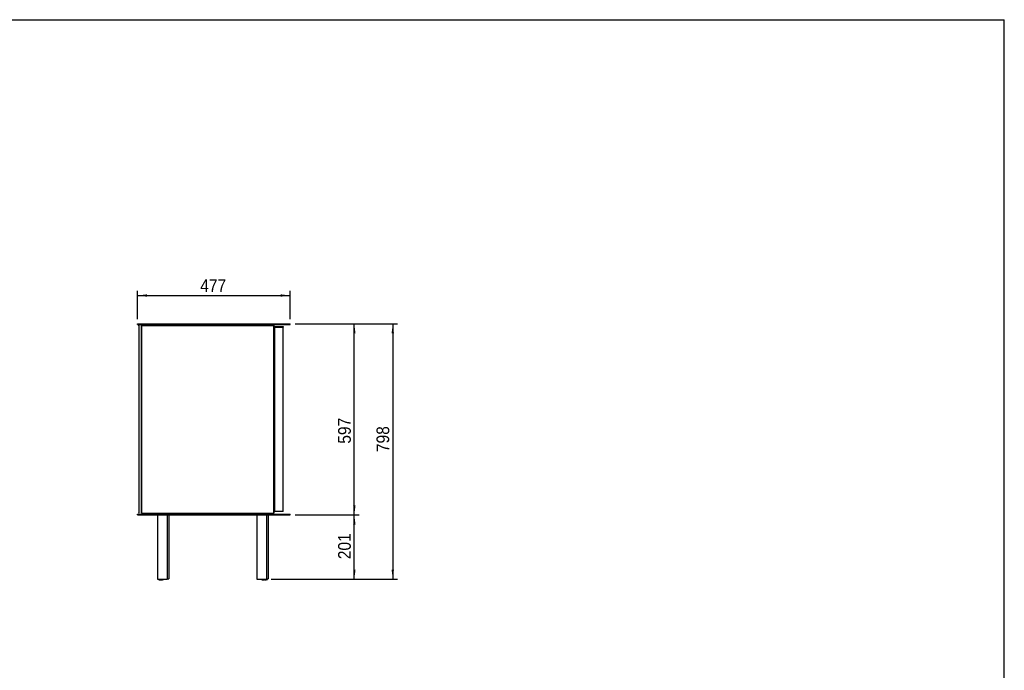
# Model space of a CAD drawing. Header units: millimetres. Extents: x 59 to 6209, y 61 to 4366.
# Tile 7 of 7: x 3134 to 6209, y 2334 to 4366. Entities that reach past the tile are written whole.
import ezdxf

# ---------------------------------------------------------------- set-up
doc = ezdxf.new("R2010")
doc.units = ezdxf.units.MM
doc.header["$LTSCALE"] = 15
doc.linetypes.add('SLD-Solido', pattern=[0])
doc.layers.add('QUOTE', color=1, linetype='SLD-Solido')
doc.layers.add('SCHIZZI', color=9, linetype='Continuous')
doc.styles.add('SLDTEXTSTYLE0', font='Gothic.ttf', dxfattribs={"width": 0.913})
doc.dimstyles.new('SLDDIMSTYLE0', dxfattribs={"dimtxt": 39.6875, "dimasz": 30, "dimexe": 0, "dimexo": 0.0625, "dimgap": 9.921875, "dimtad": 1, "dimdec": 1, "dimrnd": 1e-09, "dimzin": 12, "dimdsep": 46, "dimtxsty": 'SLDTEXTSTYLE0', "dimsah": 1, "dimcen": 0.09, "dimadec": 0, "dimazin": 3, "dimtfac": 1, "dimtdec": 1, "dimtofl": 0, "dimtmove": 0, "dimatfit": 3, "dimfxl": 0, "dimfrac": 2, "dimtolj": 1, "dimtzin": 12, "dimarcsym": 0})
doc.dimstyles.new('SLDDIMSTYLE1', dxfattribs={"dimtxt": 39.6875, "dimasz": 30, "dimexe": 0, "dimexo": 0.0625, "dimgap": 9.921875, "dimtad": 1, "dimdec": 0, "dimrnd": 1e-09, "dimzin": 12, "dimdsep": 46, "dimtxsty": 'SLDTEXTSTYLE0', "dimsah": 1, "dimcen": 0.09, "dimadec": 0, "dimazin": 3, "dimtfac": 1, "dimtofl": 0, "dimtmove": 0, "dimatfit": 3, "dimfxl": 0, "dimfrac": 2, "dimtolj": 1, "dimtzin": 12, "dimarcsym": 0})

# ---------------------------------------------------------------- blocks, each defined once
blk = doc.blocks.new('_D_1')
at = {"layer": 'QUOTE'}
for p, q in [((3994, 2818.9), (4194, 2818.9)), ((4179, 2618.4), (4179, 2818.9)), ((3919.3, 2618.4), (4194, 2618.4))]:
    blk.add_line(p, q, dxfattribs=at)
for points in [[(4179, 2818.9), (4175.3, 2788.9), (4182.8, 2788.9)], [(4179, 2618.4), (4182.8, 2648.4), (4175.3, 2648.4)]]:
    blk.add_solid(points, dxfattribs=at)
at = {"layer": 'QUOTE', "insert": (4128.3, 2680.8), "char_height": 39.69, "attachment_point": 1, "rotation": 90, "style": 'SLDTEXTSTYLE0'}
blk.add_mtext('201', dxfattribs=at)
blk = doc.blocks.new('_D_2')
at = {"layer": 'QUOTE'}
for p, q in [((3994, 3415.9), (4194, 3415.9)), ((4179, 2818.9), (4179, 3415.9)), ((3994, 2818.9), (4194, 2818.9))]:
    blk.add_line(p, q, dxfattribs=at)
for points in [[(4179, 3415.9), (4175.3, 3385.9), (4182.8, 3385.9)], [(4179, 2818.9), (4182.8, 2848.9), (4175.3, 2848.9)]]:
    blk.add_solid(points, dxfattribs=at)
at = {"layer": 'QUOTE', "insert": (4128.3, 3041.6), "char_height": 39.69, "attachment_point": 1, "rotation": 90, "style": 'SLDTEXTSTYLE0'}
blk.add_mtext('597', dxfattribs=at)
blk = doc.blocks.new('_D_3')
at = {"layer": 'QUOTE'}
for p, q in [((3994, 3415.9), (4314, 3415.9)), ((4299, 3415.9), (4299, 2618.4)), ((3919.3, 2618.4), (4314, 2618.4))]:
    blk.add_line(p, q, dxfattribs=at)
for points in [[(4299, 3415.9), (4295.3, 3385.9), (4302.8, 3385.9)], [(4299, 2618.4), (4302.8, 2648.4), (4295.3, 2648.4)]]:
    blk.add_solid(points, dxfattribs=at)
at = {"layer": 'QUOTE', "insert": (4248.3, 3015.4), "char_height": 39.69, "attachment_point": 1, "rotation": 90, "style": 'SLDTEXTSTYLE0'}
blk.add_mtext('798', dxfattribs=at)
blk = doc.blocks.new('_D_4')
at = {"layer": 'QUOTE'}
for p, q in [((3502, 3430.9), (3502, 3519.4)), ((3979, 3430.9), (3979, 3519.4)), ((3502, 3504.4), (3979, 3504.4))]:
    blk.add_line(p, q, dxfattribs=at)
for points in [[(3502, 3504.4), (3532, 3500.7), (3532, 3508.2)], [(3979, 3504.4), (3949, 3508.2), (3949, 3500.7)]]:
    blk.add_solid(points, dxfattribs=at)
at = {"layer": 'QUOTE', "insert": (3697.7, 3555.1), "char_height": 39.69, "attachment_point": 1, "style": 'SLDTEXTSTYLE0'}
blk.add_mtext('477', dxfattribs=at)

msp = doc.modelspace()

# ---------------------------------------------------------------- linework, layer by layer
for p, q in [((3502.03, 3413.94), (3502.03, 3415.94)), ((3502.03, 3415.94), (3506.03, 3415.94)), ((3502.03, 3413.94), (3506.03, 3413.94)), ((3506.03, 3415.94), (3975.03, 3415.94)), ((3506.03, 3413.94), (3975.03, 3413.94)), ((3533.53, 3413.44), (3533.53, 3410.94)), ((3533.53, 3413.44), (3907.53, 3413.44)), ((3907.53, 3413.44), (3907.53, 3410.94)), ((3975.03, 3415.94), (3979.03, 3415.94)), ((3975.03, 3413.94), (3979.03, 3413.94)), ((3979.03, 3413.94), (3979.03, 3415.94)), ((3505.53, 3410.44), (3506.53, 3410.44)), ((3505.53, 3409.44), (3505.53, 3410.44)), ((3505.53, 3409.44), (3505.53, 2825.44)), ((3506.53, 3410.44), (3506.53, 3409.44)), ((3506.53, 3409.44), (3506.53, 2825.44)), ((3513.83, 3410.44), (3513.83, 2824.44)), ((3513.83, 3410.44), (3513.93, 3410.44)), ((3513.93, 2824.44), (3513.93, 3410.44)), ((3513.93, 3410.44), (3514.37, 3410.44)), ((3514.37, 3410.44), (3521.02, 3410.44)), ((3521.02, 3410.44), (3522.55, 3410.44)), ((3522.55, 3410.44), (3528.65, 3410.44)), ((3528.65, 3410.44), (3529.42, 3410.44)), ((3529.42, 3410.44), (3535.52, 3410.44)), ((3533.53, 3410.94), (3907.53, 3410.94)), ((3535.52, 3410.44), (3537.05, 3410.44)), ((3537.05, 3410.44), (3543.15, 3410.44)), ((3543.15, 3410.44), (3543.92, 3410.44)), ((3543.92, 3410.44), (3550.02, 3410.44)), ((3550.02, 3410.44), (3551.55, 3410.44)), ((3551.55, 3410.44), (3557.65, 3410.44)), ((3557.65, 3410.44), (3558.42, 3410.44)), ((3558.42, 3410.44), (3564.52, 3410.44)), ((3564.52, 3410.44), (3566.05, 3410.44)), ((3566.05, 3410.44), (3572.15, 3410.44)), ((3572.15, 3410.44), (3572.92, 3410.44)), ((3572.92, 3410.44), (3579.02, 3410.44)), ((3579.02, 3410.44), (3580.55, 3410.44)), ((3580.55, 3410.44), (3586.65, 3410.44)), ((3586.65, 3410.44), (3587.42, 3410.44)), ((3587.42, 3410.44), (3593.52, 3410.44)), ((3593.52, 3410.44), (3595.05, 3410.44)), ((3595.05, 3410.44), (3601.15, 3410.44)), ((3601.15, 3410.44), (3601.92, 3410.44)), ((3601.92, 3410.44), (3608.02, 3410.44)), ((3608.02, 3410.44), (3609.55, 3410.44)), ((3609.55, 3410.44), (3615.65, 3410.44)), ((3615.65, 3410.44), (3616.42, 3410.44)), ((3616.42, 3410.44), (3622.52, 3410.44)), ((3622.52, 3410.44), (3624.05, 3410.44)), ((3624.05, 3410.44), (3630.15, 3410.44)), ((3630.15, 3410.44), (3630.92, 3410.44)), ((3630.92, 3410.44), (3637.02, 3410.44)), ((3637.02, 3410.44), (3638.55, 3410.44)), ((3638.55, 3410.44), (3644.65, 3410.44)), ((3644.65, 3410.44), (3645.42, 3410.44)), ((3645.42, 3410.44), (3651.52, 3410.44)), ((3651.52, 3410.44), (3653.05, 3410.44)), ((3653.05, 3410.44), (3659.15, 3410.44)), ((3659.15, 3410.44), (3659.92, 3410.44)), ((3659.92, 3410.44), (3666.02, 3410.44)), ((3666.02, 3410.44), (3667.55, 3410.44)), ((3667.55, 3410.44), (3673.65, 3410.44)), ((3673.65, 3410.44), (3674.42, 3410.44)), ((3674.42, 3410.44), (3680.52, 3410.44)), ((3680.52, 3410.44), (3682.05, 3410.44)), ((3682.05, 3410.44), (3688.15, 3410.44)), ((3688.15, 3410.44), (3688.92, 3410.44)), ((3688.92, 3410.44), (3695.02, 3410.44)), ((3695.02, 3410.44), (3696.55, 3410.44)), ((3696.55, 3410.44), (3702.65, 3410.44)), ((3702.65, 3410.44), (3703.42, 3410.44)), ((3703.42, 3410.44), (3709.52, 3410.44)), ((3709.52, 3410.44), (3711.05, 3410.44)), ((3711.05, 3410.44), (3717.15, 3410.44)), ((3717.15, 3410.44), (3717.92, 3410.44)), ((3717.92, 3410.44), (3724.02, 3410.44)), ((3724.02, 3410.44), (3725.55, 3410.44)), ((3725.55, 3410.44), (3731.65, 3410.44)), ((3731.65, 3410.44), (3732.42, 3410.44)), ((3732.42, 3410.44), (3738.52, 3410.44)), ((3738.52, 3410.44), (3740.05, 3410.44)), ((3740.05, 3410.44), (3746.15, 3410.44)), ((3746.15, 3410.44), (3746.92, 3410.44)), ((3746.92, 3410.44), (3753.02, 3410.44)), ((3753.02, 3410.44), (3754.55, 3410.44)), ((3754.55, 3410.44), (3760.65, 3410.44)), ((3760.65, 3410.44), (3761.42, 3410.44)), ((3761.42, 3410.44), (3767.52, 3410.44)), ((3767.52, 3410.44), (3769.05, 3410.44)), ((3769.05, 3410.44), (3775.15, 3410.44)), ((3775.15, 3410.44), (3775.92, 3410.44)), ((3775.92, 3410.44), (3782.02, 3410.44)), ((3782.02, 3410.44), (3783.55, 3410.44)), ((3783.55, 3410.44), (3789.65, 3410.44)), ((3789.65, 3410.44), (3790.42, 3410.44)), ((3790.42, 3410.44), (3796.52, 3410.44)), ((3796.52, 3410.44), (3798.05, 3410.44)), ((3798.05, 3410.44), (3804.15, 3410.44)), ((3804.15, 3410.44), (3804.92, 3410.44)), ((3804.92, 3410.44), (3811.02, 3410.44)), ((3811.02, 3410.44), (3812.55, 3410.44)), ((3812.55, 3410.44), (3818.65, 3410.44)), ((3818.65, 3410.44), (3819.42, 3410.44)), ((3819.42, 3410.44), (3825.52, 3410.44)), ((3825.52, 3410.44), (3827.05, 3410.44)), ((3827.05, 3410.44), (3833.15, 3410.44)), ((3833.15, 3410.44), (3833.92, 3410.44)), ((3833.92, 3410.44), (3840.02, 3410.44)), ((3840.02, 3410.44), (3841.55, 3410.44)), ((3841.55, 3410.44), (3847.65, 3410.44)), ((3847.65, 3410.44), (3848.42, 3410.44)), ((3848.42, 3410.44), (3854.52, 3410.44)), ((3854.52, 3410.44), (3856.05, 3410.44)), ((3856.05, 3410.44), (3862.15, 3410.44)), ((3862.15, 3410.44), (3862.92, 3410.44)), ((3862.92, 3410.44), (3869.02, 3410.44)), ((3869.02, 3410.44), (3870.55, 3410.44)), ((3870.55, 3410.44), (3876.65, 3410.44)), ((3876.65, 3410.44), (3877.42, 3410.44)), ((3877.42, 3410.44), (3883.52, 3410.44)), ((3883.52, 3410.44), (3885.05, 3410.44)), ((3885.05, 3410.44), (3891.15, 3410.44)), ((3891.15, 3410.44), (3891.92, 3410.44)), ((3891.92, 3410.44), (3898.02, 3410.44)), ((3898.02, 3410.44), (3899.55, 3410.44)), ((3899.55, 3410.44), (3905.65, 3410.44)), ((3905.65, 3410.44), (3906.42, 3410.44)), ((3906.42, 3410.44), (3912.52, 3410.44)), ((3912.52, 3410.44), (3914.05, 3410.44)), ((3914.05, 3410.44), (3920.22, 3410.44)), ((3920.22, 3410.44), (3920.94, 3410.44)), ((3920.94, 3410.44), (3925.25, 3410.44)), ((3925.25, 3410.44), (3927.13, 3410.44)), ((3927.13, 3410.44), (3927.33, 3410.44)), ((3927.13, 2824.44), (3927.13, 3410.44)), ((3927.33, 3410.44), (3927.33, 2824.44)), ((3930.03, 3405.94), (3930.03, 3407.94)), ((3930.03, 3407.94), (3932.03, 3407.94)), ((3932.03, 3405.94), (3930.03, 3405.94)), ((3930.03, 3405.44), (3930.03, 2829.44)), ((3932.16, 3405.44), (3930.03, 3405.44)), ((3932.03, 3407.94), (3943.27, 3407.94)), ((3932.03, 3405.94), (3943.27, 3405.94)), ((3935.23, 3405.44), (3932.16, 3405.44)), ((3936.08, 3405.44), (3935.23, 3405.44)), ((3942.02, 3405.44), (3936.08, 3405.44)), ((3943.55, 3405.44), (3942.02, 3405.44)), ((3943.27, 3407.94), (3944.31, 3407.94)), ((3944.31, 3405.94), (3943.27, 3405.94)), ((3950.37, 3405.44), (3943.55, 3405.44)), ((3944.31, 3407.94), (3952.05, 3407.94)), ((3944.31, 3405.94), (3952.05, 3405.94)), ((3950.53, 3405.44), (3950.37, 3405.44)), ((3956.18, 3405.44), (3950.53, 3405.44)), ((3952.05, 3407.94), (3952.83, 3407.94)), ((3952.83, 3405.94), (3952.05, 3405.94)), ((3952.83, 3407.94), (3956.56, 3407.94)), ((3952.83, 3405.94), (3956.56, 3405.94)), ((3956.46, 3405.44), (3956.18, 3405.44)), ((3956.46, 2829.44), (3956.46, 3405.44)), ((3956.68, 3405.44), (3956.46, 3405.44)), ((3956.56, 3407.94), (3956.73, 3407.94)), ((3956.73, 3405.94), (3956.56, 3405.94)), ((3956.96, 3405.44), (3956.68, 3405.44)), ((3956.73, 3407.94), (3956.73, 3405.94)), ((3956.96, 2829.44), (3956.96, 3405.44)), ((3932.16, 2829.44), (3930.03, 2829.44)), ((3935.23, 2829.44), (3932.16, 2829.44)), ((3936.08, 2829.44), (3935.23, 2829.44)), ((3942.02, 2829.44), (3936.08, 2829.44)), ((3943.55, 2829.44), (3942.02, 2829.44)), ((3950.37, 2829.44), (3943.55, 2829.44)), ((3950.53, 2829.44), (3950.37, 2829.44)), ((3956.18, 2829.44), (3950.53, 2829.44)), ((3956.46, 2829.44), (3956.18, 2829.44)), ((3956.68, 2829.44), (3956.46, 2829.44)), ((3956.96, 2829.44), (3956.68, 2829.44)), ((3502.03, 2818.94), (3502.03, 2820.94)), ((3502.03, 2820.94), (3506.03, 2820.94)), ((3502.03, 2818.94), (3506.03, 2818.94)), ((3505.53, 2824.44), (3505.53, 2825.44)), ((3506.53, 2824.44), (3505.53, 2824.44)), ((3506.03, 2820.94), (3975.03, 2820.94)), ((3506.03, 2818.94), (3975.03, 2818.94)), ((3506.53, 2825.44), (3506.53, 2824.44)), ((3513.83, 2824.44), (3513.93, 2824.44)), ((3513.93, 2824.44), (3514.37, 2824.44)), ((3514.37, 2824.44), (3521.02, 2824.44)), ((3521.02, 2824.44), (3522.55, 2824.44)), ((3522.55, 2824.44), (3528.65, 2824.44)), ((3525.03, 2823.94), (3525.03, 2821.44)), ((3525.03, 2823.94), (3916.03, 2823.94)), ((3525.03, 2821.44), (3916.03, 2821.44)), ((3528.65, 2824.44), (3529.42, 2824.44)), ((3529.42, 2824.44), (3535.52, 2824.44)), ((3535.52, 2824.44), (3537.05, 2824.44)), ((3537.05, 2824.44), (3543.15, 2824.44)), ((3543.15, 2824.44), (3543.92, 2824.44)), ((3543.92, 2824.44), (3550.02, 2824.44)), ((3550.02, 2824.44), (3551.55, 2824.44)), ((3551.55, 2824.44), (3557.65, 2824.44)), ((3557.65, 2824.44), (3558.42, 2824.44)), ((3558.42, 2824.44), (3564.52, 2824.44)), ((3559.03, 2821.44), (3559.03, 2820.94)), ((3559.03, 2818.94), (3559.03, 2818.44)), ((3559.16, 2818.44), (3559.03, 2818.44)), ((3559.16, 2820.94), (3559.16, 2821.44)), ((3559.16, 2818.44), (3559.16, 2818.94)), ((3569.16, 2818.44), (3559.16, 2818.44)), ((3564.03, 2818.44), (3564.03, 2618.44)), ((3564.52, 2824.44), (3566.05, 2824.44)), ((3566.05, 2824.44), (3572.15, 2824.44)), ((3566.93, 2824.44), (3566.93, 2823.94)), ((3899.16, 2818.44), (3569.16, 2818.44)), ((3571.13, 2823.94), (3571.13, 2824.44)), ((3572.15, 2824.44), (3572.92, 2824.44)), ((3572.92, 2824.44), (3579.02, 2824.44)), ((3573.18, 2824.44), (3573.18, 2823.94)), ((3577.38, 2823.94), (3577.38, 2824.44)), ((3579.02, 2824.44), (3580.55, 2824.44)), ((3580.55, 2824.44), (3586.65, 2824.44)), ((3586.65, 2824.44), (3587.42, 2824.44)), ((3587.42, 2824.44), (3593.52, 2824.44)), ((3593.18, 2824.44), (3593.18, 2823.94)), ((3593.52, 2824.44), (3595.05, 2824.44)), ((3594.03, 2818.44), (3594.03, 2618.44)), ((3595.05, 2824.44), (3601.15, 2824.44)), ((3597.38, 2823.94), (3597.38, 2824.44)), ((3600.15, 2818.44), (3600.15, 2618.94)), ((3601.15, 2824.44), (3601.92, 2824.44)), ((3601.92, 2824.44), (3608.02, 2824.44)), ((3601.93, 2824.44), (3601.93, 2823.94)), ((3606.13, 2823.94), (3606.13, 2824.44)), ((3608.02, 2824.44), (3609.55, 2824.44)), ((3608.18, 2824.44), (3608.18, 2823.94)), ((3609.55, 2824.44), (3615.65, 2824.44)), ((3612.38, 2823.94), (3612.38, 2824.44)), ((3615.65, 2824.44), (3616.42, 2824.44)), ((3616.42, 2824.44), (3622.52, 2824.44)), ((3619.43, 2824.44), (3619.43, 2823.94)), ((3622.52, 2824.44), (3624.05, 2824.44)), ((3623.63, 2823.94), (3623.63, 2824.44)), ((3624.05, 2824.44), (3630.15, 2824.44)), ((3630.15, 2824.44), (3630.92, 2824.44)), ((3630.92, 2824.44), (3637.02, 2824.44)), ((3636.93, 2824.44), (3636.93, 2823.94)), ((3637.02, 2824.44), (3638.55, 2824.44)), ((3638.55, 2824.44), (3644.65, 2824.44)), ((3641.13, 2823.94), (3641.13, 2824.44)), ((3643.18, 2824.44), (3643.18, 2823.94)), ((3644.65, 2824.44), (3645.42, 2824.44)), ((3645.42, 2824.44), (3651.52, 2824.44)), ((3647.38, 2823.94), (3647.38, 2824.44)), ((3651.52, 2824.44), (3653.05, 2824.44)), ((3653.05, 2824.44), (3659.15, 2824.44)), ((3659.15, 2824.44), (3659.92, 2824.44)), ((3659.92, 2824.44), (3666.02, 2824.44)), ((3666.02, 2824.44), (3667.55, 2824.44)), ((3667.55, 2824.44), (3673.65, 2824.44)), ((3673.65, 2824.44), (3674.42, 2824.44)), ((3674.42, 2824.44), (3680.52, 2824.44)), ((3680.52, 2824.44), (3682.05, 2824.44)), ((3682.05, 2824.44), (3688.15, 2824.44)), ((3688.15, 2824.44), (3688.92, 2824.44)), ((3688.92, 2824.44), (3695.02, 2824.44)), ((3695.02, 2824.44), (3696.55, 2824.44)), ((3696.55, 2824.44), (3702.65, 2824.44)), ((3702.65, 2824.44), (3703.42, 2824.44)), ((3703.42, 2824.44), (3709.52, 2824.44)), ((3709.52, 2824.44), (3711.05, 2824.44)), ((3711.05, 2824.44), (3717.15, 2824.44)), ((3717.15, 2824.44), (3717.92, 2824.44)), ((3717.92, 2824.44), (3724.02, 2824.44)), ((3724.02, 2824.44), (3725.55, 2824.44)), ((3725.55, 2824.44), (3731.65, 2824.44)), ((3731.65, 2824.44), (3732.42, 2824.44)), ((3731.93, 2824.44), (3731.93, 2823.94)), ((3732.42, 2824.44), (3738.52, 2824.44)), ((3736.13, 2823.94), (3736.13, 2824.44)), ((3738.18, 2824.44), (3738.18, 2823.94)), ((3738.52, 2824.44), (3740.05, 2824.44)), ((3740.05, 2824.44), (3746.15, 2824.44)), ((3742.38, 2823.94), (3742.38, 2824.44)), ((3746.15, 2824.44), (3746.92, 2824.44)), ((3746.92, 2824.44), (3753.02, 2824.44)), ((3753.02, 2824.44), (3754.55, 2824.44)), ((3754.55, 2824.44), (3760.65, 2824.44)), ((3760.65, 2824.44), (3761.42, 2824.44)), ((3761.42, 2824.44), (3767.52, 2824.44)), ((3767.52, 2824.44), (3769.05, 2824.44)), ((3769.05, 2824.44), (3775.15, 2824.44)), ((3775.15, 2824.44), (3775.92, 2824.44)), ((3775.92, 2824.44), (3782.02, 2824.44)), ((3782.02, 2824.44), (3783.55, 2824.44)), ((3783.55, 2824.44), (3789.65, 2824.44)), ((3789.65, 2824.44), (3790.42, 2824.44)), ((3790.42, 2824.44), (3796.52, 2824.44)), ((3796.52, 2824.44), (3798.05, 2824.44)), ((3798.05, 2824.44), (3804.15, 2824.44)), ((3804.15, 2824.44), (3804.92, 2824.44)), ((3804.92, 2824.44), (3811.02, 2824.44)), ((3811.02, 2824.44), (3812.55, 2824.44)), ((3812.55, 2824.44), (3818.65, 2824.44)), ((3818.65, 2824.44), (3819.42, 2824.44)), ((3819.42, 2824.44), (3825.52, 2824.44)), ((3825.52, 2824.44), (3827.05, 2824.44)), ((3826.93, 2824.44), (3826.93, 2823.94)), ((3827.05, 2824.44), (3833.15, 2824.44)), ((3831.13, 2823.94), (3831.13, 2824.44)), ((3833.15, 2824.44), (3833.92, 2824.44)), ((3833.18, 2824.44), (3833.18, 2823.94)), ((3833.92, 2824.44), (3840.02, 2824.44)), ((3837.38, 2823.94), (3837.38, 2824.44)), ((3840.02, 2824.44), (3841.55, 2824.44)), ((3841.55, 2824.44), (3847.65, 2824.44)), ((3844.43, 2824.44), (3844.43, 2823.94)), ((3847.65, 2824.44), (3848.42, 2824.44)), ((3848.42, 2824.44), (3854.52, 2824.44)), ((3848.63, 2823.94), (3848.63, 2824.44)), ((3854.52, 2824.44), (3856.05, 2824.44)), ((3856.05, 2824.44), (3862.15, 2824.44)), ((3861.93, 2824.44), (3861.93, 2823.94)), ((3862.15, 2824.44), (3862.92, 2824.44)), ((3862.92, 2824.44), (3869.02, 2824.44)), ((3866.13, 2823.94), (3866.13, 2824.44)), ((3868.18, 2824.44), (3868.18, 2823.94)), ((3869.02, 2824.44), (3870.55, 2824.44)), ((3870.55, 2824.44), (3876.65, 2824.44)), ((3872.38, 2823.94), (3872.38, 2824.44)), ((3874.28, 2818.44), (3874.28, 2618.44)), ((3876.65, 2824.44), (3877.42, 2824.44)), ((3877.42, 2824.44), (3883.52, 2824.44)), ((3883.18, 2824.44), (3883.18, 2823.94)), ((3883.52, 2824.44), (3885.05, 2824.44)), ((3885.05, 2824.44), (3891.15, 2824.44)), ((3887.38, 2823.94), (3887.38, 2824.44)), ((3891.15, 2824.44), (3891.92, 2824.44)), ((3891.92, 2824.44), (3898.02, 2824.44)), ((3896.93, 2824.44), (3896.93, 2823.94)), ((3898.02, 2824.44), (3899.55, 2824.44)), ((3909.16, 2818.44), (3899.16, 2818.44)), ((3899.55, 2824.44), (3905.65, 2824.44)), ((3901.13, 2823.94), (3901.13, 2824.44)), ((3903.18, 2824.44), (3903.18, 2823.94)), ((3904.28, 2818.44), (3904.28, 2618.44)), ((3905.65, 2824.44), (3906.42, 2824.44)), ((3906.42, 2824.44), (3912.52, 2824.44)), ((3907.38, 2823.94), (3907.38, 2824.44)), ((3909.16, 2820.94), (3909.16, 2821.44)), ((3909.16, 2818.44), (3909.16, 2818.94)), ((3910.4, 2818.94), (3910.4, 2618.94)), ((3912.52, 2824.44), (3914.05, 2824.44)), ((3914.05, 2824.44), (3920.22, 2824.44)), ((3915.28, 2820.94), (3915.28, 2821.44)), ((3916.03, 2823.94), (3916.03, 2821.44)), ((3920.22, 2824.44), (3920.94, 2824.44)), ((3920.94, 2824.44), (3925.25, 2824.44)), ((3925.25, 2824.44), (3927.13, 2824.44)), ((3927.13, 2824.44), (3927.33, 2824.44)), ((3958.29, 2821), (3958.29, 2820.94)), ((3958.3, 2821), (3958.3, 2820.94)), ((3961.36, 2820.94), (3961.36, 2821)), ((3961.37, 2820.94), (3961.37, 2821)), ((3975.03, 2820.94), (3979.03, 2820.94)), ((3975.03, 2818.94), (3979.03, 2818.94)), ((3979.03, 2818.94), (3979.03, 2820.94)), ((3564.03, 2618.44), (3594.03, 2618.44)), ((3567.03, 2618.44), (3567.03, 2616.94)), ((3567.05, 2616.94), (3567.03, 2616.94)), ((3567.22, 2616.94), (3567.05, 2616.94)), ((3567.47, 2616.94), (3567.22, 2616.94)), ((3568.07, 2616.94), (3567.47, 2616.94)), ((3568.73, 2616.94), (3568.07, 2616.94)), ((3575.34, 2616.94), (3568.73, 2616.94)), ((3576, 2616.94), (3575.34, 2616.94)), ((3576.59, 2616.94), (3576, 2616.94)), ((3576.85, 2616.94), (3576.59, 2616.94)), ((3577.24, 2616.94), (3576.69, 2616.8)), ((3577.02, 2616.94), (3576.85, 2616.94)), ((3577.03, 2616.94), (3577.02, 2616.94)), ((3577.03, 2616.94), (3577.03, 2618.44)), ((3577.24, 2616.94), (3577.03, 2616.94)), ((3577.9, 2616.94), (3577.24, 2616.94)), ((3578.49, 2616.94), (3577.9, 2616.94)), ((3578.75, 2616.94), (3578.49, 2616.94)), ((3578.92, 2616.94), (3578.75, 2616.94)), ((3578.93, 2616.94), (3578.92, 2616.94)), ((3578.93, 2616.94), (3578.93, 2618.44)), ((3581.46, 2617.44), (3578.93, 2617.44)), ((3582.12, 2617.44), (3581.46, 2617.44)), ((3582.71, 2617.44), (3582.12, 2617.44)), ((3582.97, 2617.44), (3582.71, 2617.44)), ((3583.14, 2617.44), (3582.97, 2617.44)), ((3583.15, 2617.44), (3583.14, 2617.44)), ((3583.15, 2617.44), (3583.15, 2618.44)), ((3594.03, 2618.94), (3600.15, 2618.94)), ((3874.28, 2618.44), (3904.28, 2618.44)), ((3889.13, 2618.44), (3889.13, 2616.94)), ((3889.15, 2616.94), (3889.13, 2616.94)), ((3889.32, 2616.94), (3889.15, 2616.94)), ((3889.57, 2616.94), (3889.32, 2616.94)), ((3890.17, 2616.94), (3889.57, 2616.94)), ((3890.83, 2616.94), (3890.17, 2616.94)), ((3891.28, 2616.94), (3890.83, 2616.94)), ((3891.28, 2618.44), (3891.28, 2616.94)), ((3891.3, 2616.94), (3891.28, 2616.94)), ((3891.47, 2616.94), (3891.3, 2616.94)), ((3891.72, 2616.94), (3891.47, 2616.94)), ((3892.32, 2616.94), (3891.72, 2616.94)), ((3892.98, 2616.94), (3892.32, 2616.94)), ((3899.59, 2616.94), (3892.98, 2616.94)), ((3900.25, 2616.94), (3899.59, 2616.94)), ((3900.84, 2616.94), (3900.25, 2616.94)), ((3901.1, 2616.94), (3900.84, 2616.94)), ((3901.27, 2616.94), (3901.1, 2616.94)), ((3901.28, 2616.94), (3901.27, 2616.94)), ((3901.28, 2616.94), (3901.28, 2618.44)), ((3905.71, 2617.44), (3901.28, 2617.44)), ((3904.28, 2618.94), (3910.4, 2618.94)), ((3906.37, 2617.44), (3905.71, 2617.44)), ((3906.96, 2617.44), (3906.37, 2617.44)), ((3907.22, 2617.44), (3906.96, 2617.44)), ((3907.39, 2617.44), (3907.22, 2617.44)), ((3907.4, 2617.44), (3907.39, 2617.44)), ((3907.4, 2617.44), (3907.4, 2618.94))]:
    msp.add_line(p, q)
at = {"flags": 128}
msp.add_lwpolyline([(3891.94, 2616.69), (3891.64, 2616.74), (3890.83, 2616.94)], dxfattribs=at)
for centre, radius, start, end in [((3572.03, 2628.94), 13, 247.38014, 292.61986), ((3572.03, 2628.94), 13, 247.43005, 292.56995), ((3572.03, 2628.94), 12.93, 248.13975, 291.86025), ((3572.03, 2628.94), 12.84, 249.19142, 290.80858), ((3572.03, 2628.94), 12.64, 251.72847, 288.27153), ((3572.03, 2628.94), 12.45, 254.59184, 285.40816), ((3573.93, 2628.94), 13, 265.81038, 292.61986), ((3573.93, 2628.94), 13, 265.9514, 292.56995), ((3573.93, 2628.94), 12.93, 267.91675, 291.86025), ((3573.93, 2628.94), 12.84, 270.69837, 290.80858), ((3573.93, 2628.94), 12.64, 276.81206, 288.27153), ((3578.15, 2629.44), 13, 267.35005, 292.61986), ((3578.15, 2629.44), 13, 267.41102, 292.56995), ((3578.15, 2629.44), 12.93, 268.26046, 291.86025), ((3578.15, 2629.44), 12.84, 269.46078, 290.80858), ((3578.15, 2629.44), 12.64, 272.08063, 288.27153), ((3578.15, 2629.44), 12.45, 273.59242, 285.40816), ((3894.13, 2628.94), 13, 247.38014, 274.74222), ((3894.13, 2628.94), 13, 247.43005, 274.61789), ((3894.13, 2628.94), 12.93, 248.13975, 272.88517), ((3894.13, 2628.94), 12.84, 249.19142, 270.43379), ((3894.13, 2628.94), 12.64, 251.72847, 265.05583), ((3896.28, 2628.94), 13, 247.38014, 292.61986), ((3896.28, 2628.94), 13, 247.43005, 292.56995), ((3896.28, 2628.94), 12.93, 248.13975, 291.86025), ((3896.28, 2628.94), 12.84, 249.19142, 290.80858), ((3896.28, 2628.94), 12.64, 251.72847, 288.27153), ((3896.28, 2628.94), 12.45, 254.59184, 285.40816), ((3902.4, 2629.44), 13, 260.33732, 292.61986), ((3902.4, 2629.44), 13, 260.3774, 292.56995), ((3902.4, 2629.44), 12.93, 260.93574, 291.86025), ((3902.4, 2629.44), 12.84, 261.72417, 290.80858), ((3902.4, 2629.44), 12.64, 263.44195, 288.27153), ((3902.4, 2629.44), 12.45, 264.83965, 285.40816)]:
    msp.add_arc(centre, radius, start, end)
at = {"layer": 'QUOTE', "color": 7}
msp.add_line((58.93, 4366.11), (6208.63, 4366.11), dxfattribs=at)
at = {"layer": 'SCHIZZI', "color": 7}
msp.add_line((6208.93, 61.11), (6208.63, 4366.11), dxfattribs=at)

# ---------------------------------------------------------------- dimensions: what is measured, and where the dimension line sits
at = {"layer": 'QUOTE'}
dim = msp.add_linear_dim(base=(3979.03, 3504.44), p1=(3502.03, 3415.94), p2=(3979.03, 3415.94), dimstyle='SLDDIMSTYLE0', dxfattribs=at)
dim.commit()
dim.dimension.update_dxf_attribs({"geometry": '_D_4', "text_midpoint": (3741.64, 3504.44), "dimtype": 160})
for base, p1, p2, dimstyle, picture, middle in [((4299.03403126, 2618.43781336), (3979.03403126, 3415.93781336), (3904.28403126, 2618.43781336), 'SLDDIMSTYLE1', '_D_3', (4299.03403126, 3059.43114983)), ((4179.03, 3415.94), (3979.03, 2818.94), (3979.03, 3415.94), 'SLDDIMSTYLE0', '_D_2', (4179.03, 3085.58)), ((4179.03403126, 2818.93781336), (3904.28403126, 2618.43781336), (3979.03403126, 2818.93781336), 'SLDDIMSTYLE1', '_D_1', (4179.03403126, 2724.79922872))]:
    dim = msp.add_linear_dim(base=base, p1=p1, p2=p2, angle=90, dimstyle=dimstyle, dxfattribs=at)
    dim.commit()
    dim.dimension.update_dxf_attribs({"geometry": picture, "text_midpoint": middle, "dimtype": 160})

doc.saveas('drawing.dxf')
